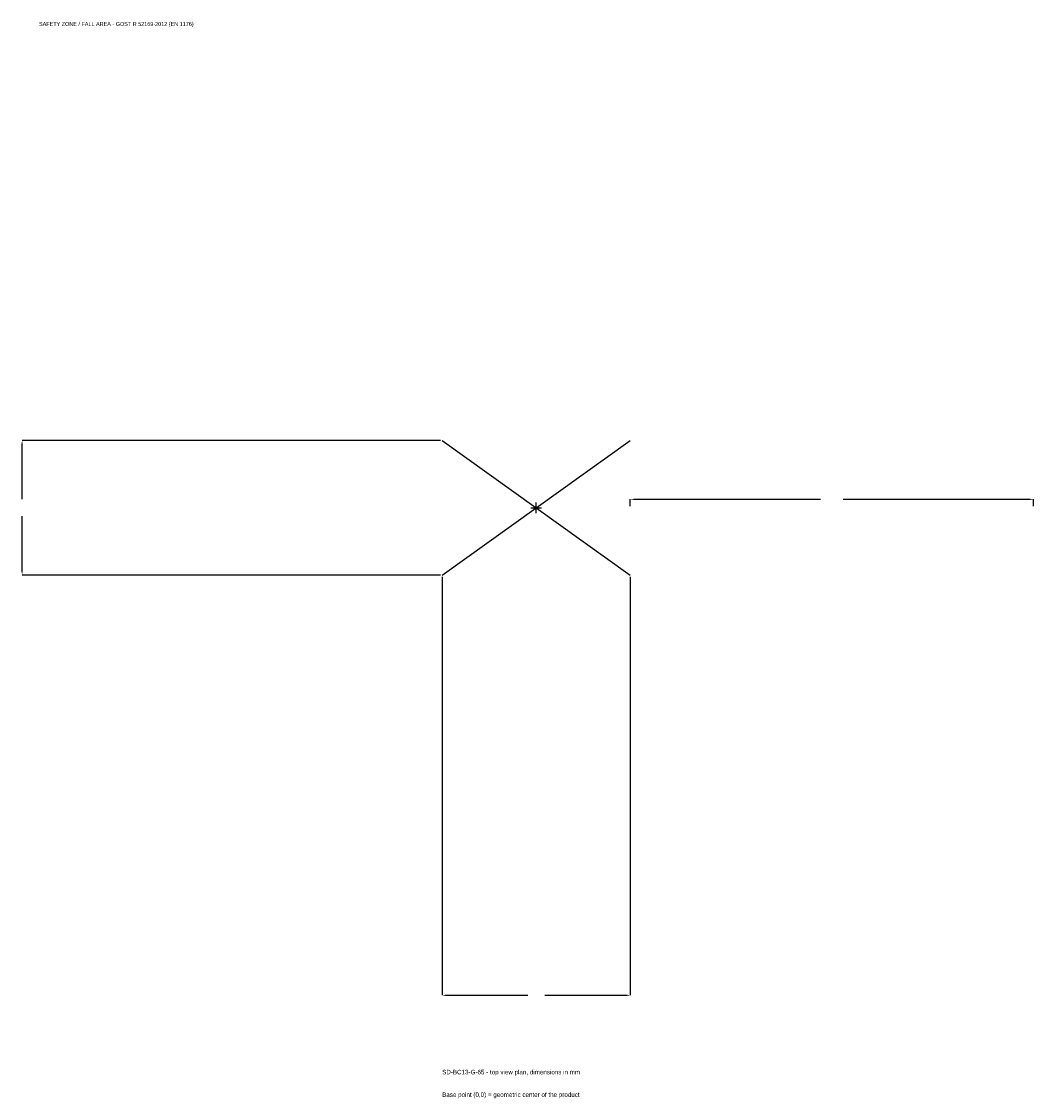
# Model space of a CAD drawing. Extents: x -1915 to 1850, y -2197 to 1808.
import ezdxf

# ---------------------------------------------------------------- set-up
doc = ezdxf.new("R2010")
doc.units = 0
for name, color, linetype in [('GP_MAF_zona_bezopasnosti', 1, 'Continuous'), ('ZSK_DANNYE', 3, 'Continuous'), ('ZSK_KONTUR', 7, 'Continuous'), ('ZSK_RAZMERY', 8, 'Continuous')]:
    doc.layers.add(name, color=color, linetype=linetype)
doc.dimstyles.new('ORION', dxfattribs={"dimtxt": 21, "dimasz": 12.6, "dimexe": 1.25, "dimexo": 6.3, "dimtad": 1, "dimcen": 2.5, "dimazin": 3, "dimtfac": 1, "dimtmove": 0, "dimatfit": 3})

# ---------------------------------------------------------------- blocks, each defined once
blk = doc.blocks.new('_CLOSEDFILLED')
at = {"color": 0, "linetype": 'BYBLOCK'}
blk.add_solid([(-1, 0.16), (0, 0), (-1, -0.16)], dxfattribs=at)
blk = doc.blocks.new('*D1')
for p, q in [((-350, -256.3), (-350, -1813)), ((350, -256.3), (350, -1813)), ((-337.4, -1813), (-31.5, -1813)), ((31.5, -1813), (337.4, -1813))]:
    blk.add_line(p, q)
at = {"layer": 'Defpoints'}
for p in [(-350, -250), (350, -250), (-350, -1813)]:
    blk.add_point(p, dxfattribs=at)
at = {"layer": 'ZSK_RAZMERY', "xscale": 12.6, "yscale": 12.6, "rotation": 180}
blk.add_blockref('_CLOSEDFILLED', (-350, -1813), dxfattribs=at)
at = {"layer": 'ZSK_RAZMERY', "xscale": 12.6, "yscale": 12.6}
blk.add_blockref('_CLOSEDFILLED', (350, -1813), dxfattribs=at)
blk = doc.blocks.new('*D2')
for p, q in [((-356.3, 250), (-1913, 250)), ((-1913, 31.5), (-1913, 237.4)), ((-1913, -237.4), (-1913, -31.5)), ((-356.3, -250), (-1913, -250))]:
    blk.add_line(p, q)
at = {"layer": 'Defpoints'}
for p in [(-350, 250), (-1913, -250), (-350, -250)]:
    blk.add_point(p, dxfattribs=at)
at = {"layer": 'ZSK_RAZMERY', "xscale": 12.6, "yscale": 12.6}
for p, rotation in [((-1913, 250), 90), ((-1913, -250), 270)]:
    blk.add_blockref('_CLOSEDFILLED', p, dxfattribs=dict(at, rotation=rotation))
blk = doc.blocks.new('*D3')
for p, q in [((350, 6.3), (350, 31.5)), ((362.6, 31.5), (1058, 31.5)), ((1142, 31.5), (1837.4, 31.5)), ((1850, 6.3), (1850, 31.5))]:
    blk.add_line(p, q)
at = {"layer": 'Defpoints'}
for p in [(350, 31.5), (350, 0), (1850, 0)]:
    blk.add_point(p, dxfattribs=at)
at = {"layer": 'ZSK_RAZMERY', "xscale": 12.6, "yscale": 12.6, "rotation": 180}
blk.add_blockref('_CLOSEDFILLED', (350, 31.5), dxfattribs=at)
at = {"layer": 'ZSK_RAZMERY', "xscale": 12.6, "yscale": 12.6}
blk.add_blockref('_CLOSEDFILLED', (1850, 31.5), dxfattribs=at)
blk = doc.blocks.new('B1')
at = {"layer": 'ZSK_KONTUR'}
for p, q in [((-350, -250), (350, 250)), ((-350, 250), (350, -250))]:
    blk.add_line(p, q, dxfattribs=at)
at = {"layer": 'ZSK_RAZMERY'}
for p, q in [((-20, 0), (20, 0)), ((0, -20), (0, 20))]:
    blk.add_line(p, q, dxfattribs=at)
at = {"layer": 'GP_MAF_zona_bezopasnosti', "color": 1}
blk.add_text('SAFETY ZONE / FALL AREA - GOST R 52169-2012 (EN 1176)', height=14.7, dxfattribs=at).set_placement((-1850, 1792))
at = {"layer": 'ZSK_RAZMERY'}
dim = blk.add_linear_dim(base=(-1913, -250), p1=(-350, -250), p2=(-350, 250), angle=90, dimstyle='ORION', dxfattribs=at)
dim.commit()
dim.dimension.update_dxf_attribs({"geometry": '*D2', "text_midpoint": (-1913, 0)})
for base, p1, p2, picture, middle in [((350, 31.5), (350, 0), (1850, 0), '*D3', (1100, 31.5)), ((-350, -1813), (-350, -250), (350, -250), '*D1', (0, -1813))]:
    dim = blk.add_linear_dim(base=base, p1=p1, p2=p2, dimstyle='ORION', dxfattribs=at)
    dim.commit()
    dim.dimension.update_dxf_attribs({"geometry": picture, "text_midpoint": middle})

msp = doc.modelspace()

# ---------------------------------------------------------------- block references
msp.add_blockref('B1', (0, 0))

# ---------------------------------------------------------------- texts
at = {"layer": 'ZSK_DANNYE', "color": 3}
msp.add_text('SD-BC13-G-65 - top view plan, dimensions in mm', height=16.8, dxfattribs=at).set_placement((-350, -2107))
at = {"layer": 'ZSK_DANNYE', "color": 7}
msp.add_text('Base point (0,0) = geometric center of the product', height=16.8, dxfattribs=at).set_placement((-350, -2191))

doc.saveas('drawing.dxf')
